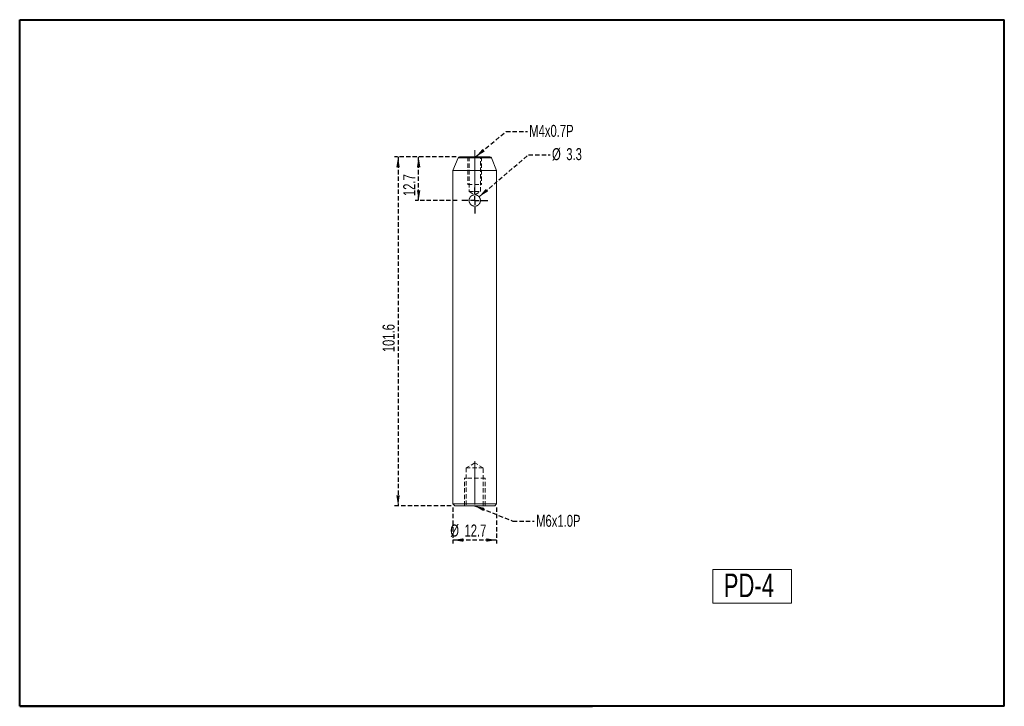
# Model space of a CAD drawing. Header units: millimetres. Extents: x 5 to 292, y 5 to 205.
import ezdxf

# ---------------------------------------------------------------- set-up
doc = ezdxf.new("R2010")
doc.units = ezdxf.units.MM
doc.linetypes.add('CENTERX2', pattern=[20.32, 12.7, -2.54, 2.54, -2.54])
doc.linetypes.add('HIDDEN', pattern=[1.905, 1.27, -0.635])
doc.layers.add('VM_VU04', color=7, linetype='HIDDEN')
doc.layers.add('模型', color=7, linetype='Continuous', lineweight=15)
doc.styles.add('SLDTEXTSTYLE0', font='TXT', dxfattribs={"width": 0.7})
doc.dimstyles.new('SLDDIMSTYLE0', dxfattribs={"dimtxt": 3.5, "dimasz": 3, "dimexe": 0, "dimexo": 0.0625, "dimgap": 0.875, "dimtad": 1, "dimrnd": 1e-09, "dimzin": 12, "dimdsep": 46, "dimtxsty": 'SLDTEXTSTYLE0', "dimsah": 1, "dimcen": 0.09, "dimadec": 0, "dimazin": 3, "dimtfac": 1, "dimtofl": 0, "dimtmove": 0, "dimatfit": 3, "dimfxl": 0, "dimfrac": 2, "dimtolj": 1, "dimtzin": 12, "dimarcsym": 0})
doc.dimstyles.new('SLDDIMSTYLE1', dxfattribs={"dimtxt": 0, "dimasz": 3, "dimexe": 0, "dimexo": 0.0625, "dimgap": 0, "dimtad": 0, "dimtih": 1, "dimtoh": 1, "dimdec": 0, "dimrnd": 1e-09, "dimzin": 0, "dimdsep": 46, "dimtxsty": 'Standard', "dimsah": 1, "dimcen": 0.09, "dimadec": 0, "dimazin": 0, "dimtfac": 3, "dimtdec": 0, "dimtofl": 0, "dimtmove": 0, "dimatfit": 3, "dimfxl": 0, "dimfrac": 2, "dimtolj": 1, "dimtzin": 0, "dimarcsym": 0})

# ---------------------------------------------------------------- blocks, each defined once
blk = doc.blocks.new('_D')
at = {"layer": 'VM_VU04'}
for p, q in [((132.23, 165.03), (120.29, 165.03)), ((121.29, 152.33), (121.29, 165.03)), ((132.49, 152.33), (120.29, 152.33))]:
    blk.add_line(p, q, dxfattribs=at)
for points in [[(121.29, 165.03), (120.79, 162.03), (121.79, 162.03)], [(121.29, 152.33), (121.79, 155.33), (120.79, 155.33)]]:
    blk.add_solid(points, dxfattribs=at)
at = {"layer": 'VM_VU04', "insert": (116.78, 153.61, 0.1), "char_height": 3.5, "attachment_point": 1, "rotation": 90, "style": 'SLDTEXTSTYLE0'}
blk.add_mtext('12.7', dxfattribs=at)
blk = doc.blocks.new('_D_1')
at = {"layer": 'VM_VU04'}
for p, q in [((132.23, 165.03), (114.29, 165.03)), ((115.29, 165.03), (115.29, 63.43)), ((130.79, 63.43), (114.29, 63.43))]:
    blk.add_line(p, q, dxfattribs=at)
for points in [[(115.29, 165.03), (114.79, 162.03), (115.79, 162.03)], [(115.29, 63.43), (115.79, 66.43), (114.79, 66.43)]]:
    blk.add_solid(points, dxfattribs=at)
at = {"layer": 'VM_VU04', "insert": (110.78, 108.14, 0.1), "char_height": 3.5, "attachment_point": 1, "rotation": 90, "style": 'SLDTEXTSTYLE0'}
blk.add_mtext('101.6', dxfattribs=at)
blk = doc.blocks.new('_D_2')
at = {"layer": 'VM_VU04'}
for p, q in [((131.29, 62.93), (131.29, 52.43)), ((143.99, 62.93), (143.99, 52.43)), ((143.99, 53.43), (131.29, 53.43))]:
    blk.add_line(p, q, dxfattribs=at)
for points in [[(131.29, 53.43), (134.29, 52.93), (134.29, 53.93)], [(143.99, 53.43), (140.99, 53.93), (140.99, 52.93)]]:
    blk.add_solid(points, dxfattribs=at)
at = {"layer": 'VM_VU04', "char_height": 3.5, "attachment_point": 1, "style": 'SLDTEXTSTYLE0'}
for s, insert in [('%%c', (130.5, 57.95, 0.1)), ('12.7', (134.65, 57.95, 0.1))]:
    blk.add_mtext(s, dxfattribs=dict(at, insert=insert))
blk = doc.blocks.new('SW_NOTE_0')
at = {"layer": 'VM_VU04', "color": 0, "char_height": 3.5, "attachment_point": 1, "style": 'SLDTEXTSTYLE0'}
for s, insert in [('%%c', (0.57, 1.95)), ('3.3', (4.72, 1.95))]:
    blk.add_mtext(s, dxfattribs=dict(at, insert=insert))
blk = doc.blocks.new('SW_CENTERMARKSYMBOL_0')
at = {"layer": 'VM_VU04', "color": 0}
for p, q in [((0, 2.5), (0, 4.15)), ((-2.5, 0), (-4.15, 0)), ((0, 0), (-2.5, 0)), ((0, 0), (0, 2.5)), ((0, 0), (0, -2.5)), ((0, 0), (2.5, 0)), ((2.5, 0), (4.15, 0)), ((0, -2.5), (0, -4.15))]:
    blk.add_line(p, q, dxfattribs=at)

msp = doc.modelspace()

# ---------------------------------------------------------------- linework, layer by layer
at = {"color": 7, "linetype": 'Continuous', "lineweight": 15}
for p, q in [((132.769, 164.72), (131.294, 161.035)), ((133.233, 165.035), (137.644, 165.035)), ((137.644, 165.035), (142.056, 165.035)), ((143.994, 161.035), (142.52, 164.72)), ((131.294, 161.035), (131.294, 63.935)), ((137.644, 161.035), (131.294, 161.035)), ((143.994, 161.035), (137.644, 161.035)), ((143.994, 63.935), (143.994, 161.035)), ((131.294, 63.935), (131.794, 63.435)), ((131.294, 63.935), (137.644, 63.935)), ((137.644, 63.435), (131.794, 63.435)), ((137.644, 63.935), (143.994, 63.935)), ((143.494, 63.435), (137.644, 63.435)), ((143.494, 63.435), (143.994, 63.935))]:
    msp.add_line(p, q, dxfattribs=at)
at = {"color": 8, "linetype": 'Continuous', "lineweight": 15}
for p, q in [((137.644, 164.72), (132.769, 164.72)), ((142.52, 164.72), (137.644, 164.72))]:
    msp.add_line(p, q, dxfattribs=at)
at = {"color": 7, "linetype": 'HIDDEN', "lineweight": 0}
for p, q in [((132.769, 164.72), (142.52, 164.72)), ((135.644, 165.035), (135.644, 157.035)), ((135.994, 165.035), (135.994, 154.935)), ((139.294, 154.935), (139.294, 165.035)), ((139.644, 165.035), (139.644, 157.035)), ((135.644, 157.035), (139.644, 157.035)), ((135.994, 154.935), (137.644, 154.935)), ((135.994, 154.935), (137.578, 153.983)), ((137.644, 154.935), (139.294, 154.935)), ((137.711, 153.983), (139.294, 154.935)), ((137.644, 75.937), (135.144, 74.435)), ((140.144, 74.435), (137.644, 75.937)), ((140.144, 74.435), (135.144, 74.435)), ((135.144, 74.435), (135.144, 63.435)), ((140.144, 63.435), (140.144, 74.435)), ((134.644, 63.435), (134.644, 71.435)), ((140.644, 71.435), (134.644, 71.435)), ((140.644, 63.435), (140.644, 71.435))]:
    msp.add_line(p, q, dxfattribs=at)
at = {"color": 7, "linetype": 'Continuous', "lineweight": 40}
for p, q in [((292, 5), (292, 45)), ((292, 5), (292, 40)), ((5, 5), (5, 33.65)), ((5, 5), (172, 5)), ((292, 5), (102, 5))]:
    msp.add_line(p, q, dxfattribs=at)
at = {"color": 7, "linetype": 'Continuous', "lineweight": 15}
for centre, start, end in [((133.233, 164.535), 90, 158.19859), ((142.056, 164.535), 21.80141, 90)]:
    msp.add_arc(centre, 0.5, start, end, dxfattribs=at)
msp.add_open_spline([(139.294, 152.444), (139.294, 152.225), (139.284, 152.117), (139.241, 151.906), (139.21, 151.801), (139.127, 151.601), (139.076, 151.507), (138.956, 151.328), (138.887, 151.243), (138.66, 151.016), (138.476, 150.893), (138.08, 150.728), (137.862, 150.685), (137.537, 150.684), (137.428, 150.695), (137.216, 150.738), (137.112, 150.769), (136.812, 150.894), (136.63, 151.015), (136.401, 151.244), (136.333, 151.327), (136.214, 151.505), (136.162, 151.602), (136.079, 151.801), (136.048, 151.904), (136.005, 152.116), (135.995, 152.226), (135.994, 152.55), (136.038, 152.768), (136.162, 153.066), (136.213, 153.162), (136.333, 153.341), (136.401, 153.424), (136.553, 153.576), (136.637, 153.646), (136.815, 153.765), (136.91, 153.816), (137.211, 153.941), (137.426, 153.984), (137.753, 153.985), (137.86, 153.974), (138.072, 153.932), (138.177, 153.9), (138.476, 153.776), (138.659, 153.653), (138.962, 153.351), (139.085, 153.168), (139.209, 152.87), (139.241, 152.764), (139.284, 152.552), (139.294, 152.444), (139.294, 152.225)], degree=3, knots=[-0.03125, -0.03125, 0, 0, 0.03125, 0.03125, 0.0625, 0.0625, 0.09375, 0.09375, 0.125, 0.125, 0.1875, 0.1875, 0.25, 0.25, 0.28125, 0.28125, 0.3125, 0.3125, 0.375, 0.375, 0.40625, 0.40625, 0.4375, 0.4375, 0.46875, 0.46875, 0.5, 0.5, 0.5625, 0.5625, 0.59375, 0.59375, 0.625, 0.625, 0.65625, 0.65625, 0.6875, 0.6875, 0.75, 0.75, 0.78125, 0.78125, 0.8125, 0.8125, 0.875, 0.875, 0.9375, 0.9375, 0.96875, 0.96875, 1, 1, 1.03125, 1.03125], dxfattribs=at)
at = {"layer": 'VM_VU04', "linetype": 'CENTERX2', "lineweight": 0}
for p, q in [((137.644, 167.035), (137.644, 152.935)), ((137.644, 76.435), (137.644, 61.435))]:
    msp.add_line(p, q, dxfattribs=at)
at = {"layer": '模型', "lineweight": 40}
msp.add_line((5, 205), (292, 205), dxfattribs=at)
at = {"layer": '模型', "linetype": 'Continuous', "lineweight": 40}
for p, q in [((5, 5), (5, 205)), ((292, 5), (292, 205)), ((292, 5), (292, 45)), ((292, 5), (5, 5)), ((292, 5), (102, 5))]:
    msp.add_line(p, q, dxfattribs=at)
at = {"layer": '模型'}
for p, q in [((207, 44.83), (229.935, 44.83)), ((207, 35), (207, 44.83)), ((229.935, 44.83), (229.935, 35)), ((292, 5), (292, 40)), ((229.935, 35), (207, 35)), ((5, 5), (5, 33.65)), ((102, 5), (5, 5)), ((292, 5), (102, 5)), ((162.05, 5), (292, 5)), ((172, 5), (162.05, 5))]:
    msp.add_line(p, q, dxfattribs=at)

# ---------------------------------------------------------------- block references
at = {"layer": 'VM_VU04'}
for name, p in [('SW_NOTE_0', (159.599, 165.642)), ('SW_CENTERMARKSYMBOL_0', (137.644, 152.335))]:
    msp.add_blockref(name, p, dxfattribs=at)

# ---------------------------------------------------------------- texts
at = {"layer": 'VM_VU04', "char_height": 3.5, "attachment_point": 1, "style": 'SLDTEXTSTYLE0'}
for s, insert in [('M4x0.7P', (153.525, 174.375)), ('M6x1.0P', (155.532, 60.777))]:
    msp.add_mtext(s, dxfattribs=dict(at, insert=insert))
at = {"layer": '模型', "insert": (210.206, 43.669), "char_height": 6.8792, "attachment_point": 1, "style": 'SLDTEXTSTYLE0'}
msp.add_mtext('PD-4', dxfattribs=at)

# ---------------------------------------------------------------- dimensions: what is measured, and where the dimension line sits
at = {"layer": 'VM_VU04'}
for base, p1, p2, picture, middle in [((115.294, 63.435), (133.233, 165.035), (131.794, 63.435), '_D_1', (115.294, 114.235)), ((121.294, 165.035), (133.494, 152.335), (133.233, 165.035), '_D', (121.294, 158.685))]:
    dim = msp.add_linear_dim(base=base, p1=p1, p2=p2, angle=90, dimstyle='SLDDIMSTYLE0', dxfattribs=at)
    dim.commit()
    dim.dimension.update_dxf_attribs({"geometry": picture, "text_midpoint": middle, "dimtype": 160})
dim = msp.add_linear_dim(base=(131.294, 53.435), p1=(143.994, 63.935), p2=(131.294, 63.935), text='%%c<>', dimstyle='SLDDIMSTYLE0', dxfattribs=at)
dim.commit()
dim.dimension.update_dxf_attribs({"geometry": '_D_2', "text_midpoint": (137.644, 53.435), "dimtype": 160})

# ---------------------------------------------------------------- leaders
for points in [[(137.898, 165.035), (146.763, 172.448), (153.013, 172.448)], [(138.889, 153.418), (153.349, 165.642), (159.599, 165.642)], [(137.533, 63.435), (148.738, 58.946), (154.988, 58.946)]]:
    msp.add_leader(points, dimstyle='SLDDIMSTYLE1', dxfattribs=at)

doc.saveas('drawing.dxf')
